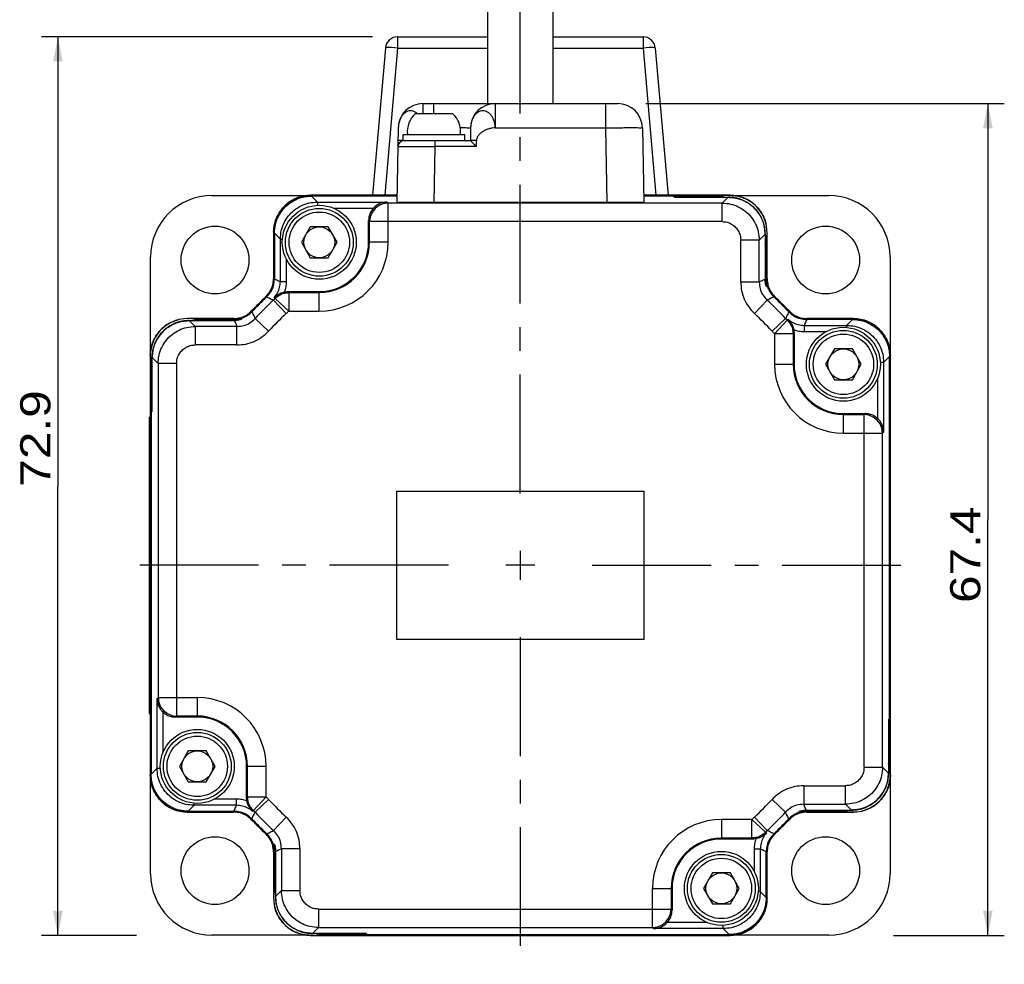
# Model space of a CAD drawing. Extents: x -84 to 546, y -98 to 348.
# Tile 4 of 17: x 19 to 91, y 159 to 228. Entities that reach past the tile are written whole.
import ezdxf
from ezdxf.enums import TextEntityAlignment as Align

# ---------------------------------------------------------------- set-up
doc = ezdxf.new("R2010")
doc.units = 0
doc.header["$LTSCALE"] = 23.1
doc.header["$MEASUREMENT"] = 0
doc.linetypes.add('CENTER', pattern=[0.6, 0.375, -0.075, 0.075, -0.075])
doc.layers.get('0').update_dxf_attribs({"linetype": 'CONTINUOUS'})
doc.layers.add('DEFAULT_1', color=7, linetype='CENTER')
doc.styles.add('TEXTSTYLE_0', font='txt', dxfattribs={"width": 0.8})
doc.dimstyles.new('DIMSTYLE_4', dxfattribs={"dimtxt": 2.2, "dimasz": 0.18, "dimexe": 0.18, "dimexo": 0.0625, "dimgap": 0.09, "dimtad": 0, "dimtih": 1, "dimtoh": 1, "dimdec": 4, "dimlfac": 1.111111, "dimzin": 0, "dimdsep": 46, "dimtxsty": 'Standard', "dimcen": 0.09, "dimadec": 0, "dimazin": 0, "dimtp": 0.1, "dimtm": 0.1, "dimtfac": 1, "dimtdec": 4, "dimtofl": 0, "dimtmove": 0, "dimatfit": 0, "dimfxl": 0, "dimtolj": 1, "dimtzin": 0, "dimarcsym": 0})

# ---------------------------------------------------------------- blocks, each defined once
blk = doc.blocks.new('*D9')
at = {"color": 7, "linetype": 'Continuous'}
for p, q in [((44.49, 226.324), (20.326, 226.324)), ((21.526, 226.324), (21.526, 193.541)), ((21.526, 160.759), (21.526, 193.541)), ((27.266, 160.759), (20.326, 160.759))]:
    blk.add_line(p, q, dxfattribs=at)
for points in [[(21.876, 224.524), (21.526, 226.324), (21.176, 224.524)], [(21.176, 162.559), (21.526, 160.759), (21.876, 162.559)]]:
    blk.add_solid(points, dxfattribs=at)
at = {"color": 7, "linetype": 'Continuous', "style": 'TEXTSTYLE_0', "width": 1.066667}
blk.add_text('72.9', height=2.2, rotation=90, dxfattribs=at).set_placement((20.976, 193.492), (20.976, 200.532), align=Align.FIT)
blk = doc.blocks.new('*D10')
at = {"color": 7, "linetype": 'Continuous'}
for p, q in [((64.434, 221.45), (90.579, 221.45)), ((89.379, 221.45), (89.379, 191.105)), ((89.379, 160.759), (89.379, 191.105)), ((82.484, 160.759), (90.579, 160.759))]:
    blk.add_line(p, q, dxfattribs=at)
for points in [[(89.729, 219.65), (89.379, 221.45), (89.029, 219.65)], [(89.029, 162.559), (89.379, 160.759), (89.729, 162.559)]]:
    blk.add_solid(points, dxfattribs=at)
at = {"color": 7, "linetype": 'Continuous', "style": 'TEXTSTYLE_0', "width": 1.066667}
blk.add_text('67.4', height=2.2, rotation=90, dxfattribs=at).set_placement((88.829, 185.01), (88.829, 192.05), align=Align.FIT)

msp = doc.modelspace()

# ---------------------------------------------------------------- linework, layer by layer
at = {"color": 7, "linetype": 'Continuous'}
for p, q in [((52.881041, 242.150477), (52.881041, 221.450477)), ((57.651041, 221.450477), (57.651041, 242.150477)), ((46.314357, 226.323977), (46.314357, 225.502417)), ((46.314357, 226.323977), (52.881041, 226.323977)), ((57.651041, 226.323977), (64.217726, 226.323977)), ((64.217726, 226.323977), (64.217726, 225.502417)), ((45.417781, 225.502417), (44.477852, 214.758977)), ((46.314357, 225.502417), (45.374427, 214.758977)), ((46.314357, 225.502417), (52.881041, 225.502417)), ((57.651041, 225.502417), (64.217726, 225.502417)), ((64.217726, 225.502417), (65.157655, 214.758977)), ((65.114301, 225.502417), (66.05423, 214.758977)), ((48.160573, 221.450477), (48.160573, 220.730477)), ((48.160573, 221.450477), (53.428402, 221.450477)), ((48.935582, 221.450477), (48.935582, 220.730477)), ((53.434896, 221.450477), (53.434896, 219.681891)), ((53.434896, 221.450477), (62.37151, 221.450477)), ((61.471647, 221.450477), (61.471647, 219.681891)), ((47.616041, 220.730477), (50.316041, 220.730477)), ((46.360847, 219.681891), (46.266041, 214.250477)), ((46.716041, 218.750477), (46.716041, 219.200477)), ((46.716041, 219.200477), (51.216041, 219.200477)), ((51.216041, 218.750477), (51.216041, 219.200477)), ((51.63517, 219.681891), (51.618912, 218.750477)), ((53.434896, 219.681891), (61.471647, 219.681891)), ((61.471647, 219.681891), (61.566452, 214.250477)), ((64.171235, 219.681891), (64.266041, 214.250477)), ((46.716041, 218.750477), (51.618979, 218.750477)), ((49.03646, 218.750477), (49.03646, 218.30833)), ((52.061126, 218.30833), (52.068844, 218.750477)), ((49.03646, 218.30833), (48.96563, 214.250477)), ((52.061126, 218.30833), (49.03646, 218.30833)), ((32.766041, 214.743267), (39.826248, 214.743267)), ((39.96563, 214.758977), (40.023838, 214.700769)), ((46.274917, 214.758977), (39.96563, 214.758977)), ((46.273901, 214.700769), (40.023838, 214.700769)), ((40.02413, 214.700477), (40.45628, 214.268327)), ((46.273896, 214.700477), (40.02413, 214.700477)), ((40.45628, 214.268327), (40.45628, 214.021981)), ((40.45628, 214.268327), (45.538118, 214.268327)), ((45.61694, 214.189505), (45.538118, 214.268327)), ((45.61694, 211.331977), (45.61694, 214.189505)), ((69.99698, 214.189505), (45.61694, 214.189505)), ((46.266041, 214.250477), (64.266041, 214.250477)), ((47.571041, 214.229108), (47.57129, 214.228767)), ((47.841041, 214.250477), (47.841041, 214.214797)), ((50.091041, 214.250477), (50.091041, 214.214797)), ((50.360793, 214.228767), (50.361041, 214.229108)), ((70.566452, 214.758977), (64.257165, 214.758977)), ((70.070432, 214.700769), (64.258181, 214.700769)), ((66.445143, 214.700477), (64.258186, 214.700477)), ((66.445143, 214.700477), (66.523827, 214.621792)), ((66.523827, 214.621792), (66.531997, 214.62186)), ((66.523827, 214.621792), (70.429268, 214.621792)), ((70.429268, 214.621792), (69.99698, 214.189505)), ((69.99698, 212.83971), (69.99698, 214.189505)), ((70.429268, 214.621792), (70.429268, 214.62186)), ((70.566452, 214.758977), (70.559482, 214.752007)), ((70.705834, 214.743267), (77.766041, 214.743267)), ((41.636123, 213.818395), (44.546668, 213.818395)), ((44.196041, 211.331977), (44.196041, 212.910815)), ((44.267145, 212.83971), (44.196041, 212.910815)), ((44.267145, 211.331977), (44.267145, 212.83971)), ((69.99698, 212.83971), (44.267145, 212.83971)), ((37.266041, 212.059388), (37.266041, 208.672969)), ((37.266041, 212.059388), (37.324249, 212.00118)), ((37.324249, 212.00118), (37.324249, 208.647905)), ((37.324541, 212.000888), (37.324541, 208.65397)), ((37.324541, 212.000888), (37.756691, 211.568738)), ((39.94056, 212.456977), (39.291041, 211.331977)), ((41.251522, 212.456977), (39.94056, 212.456977)), ((41.901041, 211.331977), (41.251522, 212.456977)), ((73.266041, 208.672969), (73.266041, 212.059388)), ((37.756691, 208.466902), (37.756691, 211.568738)), ((37.756691, 211.568738), (37.912975, 211.568738)), ((39.291041, 211.331977), (39.94056, 210.206977)), ((41.251522, 210.206977), (41.901041, 211.331977)), ((45.61694, 211.331977), (44.196041, 211.331977)), ((72.696569, 211.489916), (71.346775, 211.489916)), ((71.346775, 208.432599), (71.346775, 211.489916)), ((73.128856, 211.922203), (72.696569, 211.489916)), ((72.696569, 208.432599), (72.696569, 211.489916)), ((73.128856, 211.922203), (73.128925, 211.922203)), ((73.128856, 211.922203), (73.128856, 208.620034)), ((73.207834, 208.647905), (73.207834, 211.526983)), ((28.281751, 203.19877), (28.281751, 210.258977)), ((38.206623, 208.466902), (38.206623, 210.08841)), ((39.94056, 210.206977), (41.251522, 210.206977)), ((82.250332, 210.258977), (82.250332, 203.19877)), ((37.756691, 208.466902), (38.206623, 208.466902)), ((71.346775, 208.432599), (72.696569, 208.432599)), ((73.128856, 208.620034), (73.128925, 208.620034)), ((73.266041, 208.672969), (73.207834, 208.647905)), ((38.328453, 207.731977), (40.596041, 207.731977)), ((38.363582, 207.660872), (38.363582, 206.311078)), ((38.363582, 207.660872), (40.596041, 207.660872)), ((40.596041, 206.311078), (40.596041, 207.731977)), ((38.180877, 206.126505), (37.261553, 207.114831)), ((37.365969, 207.220295), (38.363582, 206.311078)), ((73.27053, 207.114831), (72.351206, 206.126505)), ((38.363582, 206.311078), (40.596041, 206.311078)), ((34.352049, 205.758977), (30.96563, 205.758977)), ((31.102815, 205.621792), (31.102815, 205.62186)), ((31.102815, 205.621792), (31.535102, 205.189505)), ((31.102815, 205.621792), (34.404984, 205.621792)), ((34.377113, 205.700769), (31.498035, 205.700769)), ((34.352049, 205.758977), (34.377113, 205.700769)), ((34.404984, 205.621792), (34.404984, 205.62186)), ((35.910187, 205.763465), (36.898513, 204.844141)), ((74.621896, 205.763465), (73.63357, 204.844141)), ((74.72736, 205.659049), (73.818142, 204.661436)), ((79.508245, 205.700769), (76.15497, 205.700769)), ((79.507952, 205.700477), (76.161035, 205.700477)), ((79.566452, 205.758977), (76.180033, 205.758977)), ((79.507952, 205.700477), (79.075802, 205.268327)), ((79.566452, 205.758977), (79.508245, 205.700769)), ((31.535102, 205.189505), (31.535102, 203.83971)), ((34.592419, 205.189505), (31.535102, 205.189505)), ((34.592419, 203.83971), (34.592419, 205.189505)), ((75.973966, 205.268327), (79.075802, 205.268327)), ((75.973966, 205.268327), (75.973966, 204.818395)), ((75.973966, 204.818395), (77.595474, 204.818395)), ((79.075802, 205.268327), (79.075802, 205.112043)), ((75.167937, 204.661436), (73.818142, 204.661436)), ((73.818142, 204.661436), (73.818142, 202.428977)), ((75.167937, 204.661436), (75.167937, 202.428977)), ((75.239041, 204.696565), (75.239041, 202.428977)), ((34.592419, 203.83971), (31.535102, 203.83971)), ((78.18356, 203.553977), (77.534041, 202.428977)), ((79.494522, 203.553977), (78.18356, 203.553977)), ((80.144041, 202.428977), (79.494522, 203.553977)), ((28.266041, 203.059388), (28.273011, 203.052418)), ((28.266041, 203.059388), (28.266041, 172.458565)), ((28.403226, 202.922203), (28.403158, 202.922203)), ((28.403226, 202.922203), (28.835513, 202.489916)), ((28.403226, 199.016763), (28.403226, 202.922203)), ((82.207541, 203.000888), (81.775391, 202.568738)), ((82.207541, 176.579875), (82.207541, 203.000888)), ((82.266041, 203.059388), (82.207834, 203.00118)), ((82.207834, 172.954586), (82.207834, 203.00118)), ((82.266041, 172.458565), (82.266041, 203.059388)), ((28.324249, 202.563368), (28.324249, 172.516773)), ((28.835513, 202.489916), (28.835513, 178.109875)), ((30.185307, 202.489916), (28.835513, 202.489916)), ((30.185307, 202.489916), (30.185307, 176.760081)), ((73.818142, 202.428977), (75.239041, 202.428977)), ((77.534041, 202.428977), (78.18356, 201.303977)), ((79.494522, 201.303977), (80.144041, 202.428977)), ((81.775391, 202.568738), (81.529045, 202.568738)), ((81.775391, 202.568738), (81.775391, 197.4869)), ((78.18356, 201.303977), (79.494522, 201.303977)), ((81.32546, 201.388895), (81.32546, 198.47835)), ((28.324541, 198.938078), (28.403226, 199.016763)), ((28.403226, 199.016763), (28.403158, 199.024933)), ((28.176041, 198.558977), (28.176041, 176.958977)), ((28.176041, 198.558977), (28.266041, 198.558977)), ((28.324541, 198.938078), (28.324541, 172.517065)), ((78.839041, 198.828977), (80.417879, 198.828977)), ((78.839041, 197.408078), (78.839041, 198.828977)), ((78.839041, 198.757872), (80.346775, 198.757872)), ((80.346775, 198.757872), (80.417879, 198.828977)), ((80.346775, 173.028037), (80.346775, 198.757872)), ((78.839041, 197.408078), (81.696569, 197.408078)), ((81.696569, 197.408078), (81.775391, 197.4869)), ((81.696569, 173.028037), (81.696569, 197.408078)), ((46.266041, 193.158977), (64.266041, 193.158977)), ((46.266041, 182.358977), (46.266041, 193.158977)), ((64.266041, 193.158977), (64.266041, 182.358977)), ((55.266041, 188.808977), (55.266041, 186.708977)), ((56.316041, 187.758977), (54.216041, 187.758977)), ((64.266041, 182.358977), (46.266041, 182.358977)), ((28.835513, 178.109875), (28.756691, 178.031053)), ((28.756691, 172.949215), (28.756691, 178.031053)), ((28.835513, 178.109875), (31.693041, 178.109875)), ((31.693041, 178.109875), (31.693041, 176.688977)), ((28.176041, 176.958977), (28.266041, 176.958977)), ((29.206623, 174.129059), (29.206623, 177.039603)), ((30.185307, 176.760081), (30.114203, 176.688977)), ((31.693041, 176.760081), (30.185307, 176.760081)), ((31.693041, 176.688977), (30.114203, 176.688977)), ((82.207541, 176.579875), (82.128856, 176.50119)), ((82.128856, 176.50119), (82.128925, 176.493021)), ((82.128856, 176.50119), (82.128856, 172.59575)), ((31.03756, 174.213977), (30.388041, 173.088977)), ((32.348522, 174.213977), (31.03756, 174.213977)), ((32.998041, 173.088977), (32.348522, 174.213977)), ((28.266041, 172.458565), (28.324249, 172.516773)), ((28.324541, 172.517065), (28.756691, 172.949215)), ((28.756691, 172.949215), (29.003037, 172.949215)), ((30.388041, 173.088977), (31.03756, 171.963977)), ((32.348522, 171.963977), (32.998041, 173.088977)), ((36.71394, 173.088977), (35.293041, 173.088977)), ((35.293041, 170.821388), (35.293041, 173.088977)), ((35.364146, 170.856518), (35.364146, 173.088977)), ((36.71394, 170.856518), (36.71394, 173.088977)), ((80.346775, 173.028037), (81.696569, 173.028037)), ((82.128856, 172.59575), (81.696569, 173.028037)), ((82.128856, 172.59575), (82.128925, 172.59575)), ((82.266041, 172.458565), (82.259071, 172.465535)), ((28.281751, 165.258977), (28.281751, 172.319184)), ((31.03756, 171.963977), (32.348522, 171.963977)), ((82.250332, 172.319184), (82.250332, 165.258977)), ((75.939664, 171.678243), (78.99698, 171.678243)), ((75.939664, 171.678243), (75.939664, 170.328449)), ((78.99698, 170.328449), (78.99698, 171.678243)), ((31.45628, 170.249627), (31.45628, 170.40591)), ((34.558116, 170.699558), (32.936608, 170.699558)), ((34.558116, 170.249627), (34.558116, 170.699558)), ((35.364146, 170.856518), (36.71394, 170.856518)), ((35.804722, 169.858905), (36.71394, 170.856518)), ((36.898513, 170.673812), (35.910187, 169.754488)), ((74.621896, 169.754488), (73.63357, 170.673812)), ((75.939664, 170.328449), (78.99698, 170.328449)), ((79.429268, 169.896162), (78.99698, 170.328449)), ((30.96563, 169.758977), (31.023838, 169.817184)), ((30.96563, 169.758977), (34.352049, 169.758977)), ((31.023838, 169.817184), (34.377113, 169.817184)), ((31.02413, 169.817477), (31.45628, 170.249627)), ((31.02413, 169.817477), (34.371048, 169.817477)), ((34.558116, 170.249627), (31.45628, 170.249627)), ((76.127099, 169.896162), (76.127099, 169.896093)), ((76.127099, 169.896093), (79.429268, 169.896093)), ((76.15497, 169.817184), (79.034047, 169.817184)), ((76.180033, 169.758977), (76.15497, 169.817184)), ((76.180033, 169.758977), (79.566452, 169.758977)), ((79.429268, 169.896162), (79.429268, 169.896093)), ((37.261553, 168.403122), (38.180877, 169.391448)), ((72.1685, 169.206875), (69.936041, 169.206875)), ((69.936041, 169.206875), (69.936041, 167.785977)), ((73.166113, 168.297658), (72.1685, 169.206875)), ((72.1685, 167.857081), (72.1685, 169.206875)), ((72.351206, 169.391448), (73.27053, 168.403122)), ((72.1685, 167.857081), (69.936041, 167.857081)), ((72.20363, 167.785977), (69.936041, 167.785977)), ((37.266041, 166.844985), (37.324249, 166.870048)), ((37.266041, 166.844985), (37.266041, 163.458565)), ((37.324249, 166.870048), (37.324249, 163.990971)), ((37.403226, 166.897919), (37.403158, 166.897919)), ((37.403158, 166.897919), (37.403158, 163.59575)), ((39.185307, 167.085354), (37.835513, 167.085354)), ((37.835513, 167.085354), (37.835513, 164.028037)), ((39.185307, 167.085354), (39.185307, 164.028037)), ((72.775391, 167.051051), (72.32546, 167.051051)), ((72.32546, 167.051051), (72.32546, 165.429544)), ((72.775391, 167.051051), (72.775391, 163.949215)), ((73.207541, 163.517065), (73.207541, 166.863983)), ((73.207834, 163.516773), (73.207834, 166.870048)), ((73.266041, 163.458565), (73.266041, 166.844985)), ((69.28056, 165.310977), (68.631041, 164.185977)), ((70.591522, 165.310977), (69.28056, 165.310977)), ((71.241041, 164.185977), (70.591522, 165.310977)), ((37.403226, 163.59575), (37.835513, 164.028037)), ((37.835513, 164.028037), (39.185307, 164.028037)), ((64.915143, 164.185977), (66.336041, 164.185977)), ((64.915143, 161.328449), (64.915143, 164.185977)), ((66.264937, 164.185977), (66.264937, 162.678243)), ((66.336041, 164.185977), (66.336041, 162.607139)), ((68.631041, 164.185977), (69.28056, 163.060977)), ((70.591522, 163.060977), (71.241041, 164.185977)), ((72.775391, 163.949215), (72.619108, 163.949215)), ((73.207541, 163.517065), (72.775391, 163.949215)), ((37.403226, 163.59575), (37.403158, 163.59575)), ((73.266041, 163.458565), (73.207834, 163.516773)), ((40.535102, 162.678243), (66.264937, 162.678243)), ((40.535102, 162.678243), (40.535102, 161.328449)), ((66.264937, 162.678243), (66.336041, 162.607139)), ((69.28056, 163.060977), (70.591522, 163.060977)), ((68.895959, 161.699558), (65.985415, 161.699558)), ((40.102815, 160.896162), (40.535102, 161.328449)), ((40.535102, 161.328449), (64.915143, 161.328449)), ((64.915143, 161.328449), (64.993964, 161.249627)), ((70.075802, 161.249627), (64.993964, 161.249627)), ((70.075802, 161.249627), (70.075802, 161.495973)), ((70.507952, 160.817477), (70.075802, 161.249627)), ((39.826248, 160.774686), (32.766041, 160.774686)), ((39.96563, 160.758977), (39.9726, 160.765947)), ((39.96563, 160.758977), (70.566452, 160.758977)), ((44.008255, 160.896162), (40.102815, 160.896162)), ((40.102815, 160.896162), (40.102815, 160.896093)), ((40.46165, 160.817184), (70.508245, 160.817184)), ((44.008255, 160.896162), (44.000085, 160.896093)), ((44.08694, 160.817477), (44.008255, 160.896162)), ((44.08694, 160.817477), (70.507952, 160.817477)), ((70.566452, 160.758977), (70.508245, 160.817184)), ((77.766041, 160.774686), (70.705834, 160.774686))]:
    msp.add_line(p, q, dxfattribs=at)
for points in [[(46.314357, 225.502417), (46.083396, 225.519823), (45.868024, 225.530759), (45.682776, 225.534489), (45.540157, 225.530759), (45.449793, 225.519823), (45.417781, 225.502417)], [(65.114301, 225.502417), (65.08229, 225.519823), (64.991925, 225.530759), (64.849306, 225.534489), (64.664059, 225.530759), (64.448687, 225.519823), (64.217726, 225.502417)], [(45.61694, 214.189505), (45.267923, 214.143495), (44.942324, 214.008624), (44.662636, 213.794014), (44.448027, 213.514326), (44.313155, 213.188727), (44.267145, 212.83971)], [(81.696569, 197.408078), (81.65056, 197.757095), (81.515688, 198.082694), (81.301078, 198.362381), (81.021391, 198.576991), (80.695792, 198.711863), (80.346775, 198.757872)], [(28.835513, 178.109875), (28.881523, 177.760859), (29.016394, 177.43526), (29.231004, 177.155572), (29.510692, 176.940962), (29.836291, 176.80609), (30.185307, 176.760081)], [(64.915143, 161.328449), (65.264159, 161.374458), (65.589758, 161.50933), (65.869446, 161.72394), (66.084056, 162.003627), (66.218927, 162.329226), (66.264937, 162.678243)]]:
    msp.add_lwpolyline(points, dxfattribs=at)
for centre, radius in [((40.596041, 211.331977), 2.7), ((40.596041, 211.331977), 2.475), ((40.596041, 211.331977), 2.205), ((32.992178, 210.03284), 2.475), ((40.596041, 211.331977), 1.125), ((77.539905, 210.03284), 2.475), ((78.839041, 202.428977), 2.7), ((78.839041, 202.428977), 2.475), ((78.839041, 202.428977), 2.205), ((78.839041, 202.428977), 1.125), ((31.693041, 173.088977), 2.7), ((31.693041, 173.088977), 2.475), ((31.693041, 173.088977), 2.205), ((31.693041, 173.088977), 1.125), ((32.992178, 165.485113), 2.475), ((77.539905, 165.485113), 2.475), ((69.936041, 164.185977), 2.7), ((69.936041, 164.185977), 2.475), ((69.936041, 164.185977), 2.205), ((69.936041, 164.185977), 1.125)]:
    msp.add_circle(centre, radius, dxfattribs=at)
for centre, radius, start, end in [((46.314357, 225.423977), 0.9, 90, 175), ((64.217726, 225.423977), 0.9, 5, 90), ((48.160573, 219.650477), 1.8, 90, 179), ((53.434896, 219.650477), 1.8, 90, 179), ((62.37151, 219.650477), 1.8, 1, 90), ((48.820713, 219.393029), 1.8, 132.01012212, 186.14087439), ((49.11137, 219.393029), 1.8, 353.85912561, 47.98987788), ((46.786806, 218.300477), 0.45, 90.00035593, 179.00000621), ((32.766041, 210.258977), 4.48429, 90, 180), ((39.966041, 212.058977), 2.7, 90, 180), ((70.566041, 212.052476), 2.7, 341.95269319, 107.65236236), ((70.566041, 212.058977), 2.7, 13.70104359, 90), ((77.766041, 210.258977), 4.48429, 0, 90), ((40.596041, 211.331977), 3.6, 270, 360), ((40.596041, 211.331977), 5.020899, 270, 360), ((40.596041, 211.331977), 3.671104, 270, 360), ((35.466041, 208.673087), 1.8, 313.43253656, 360), ((75.066041, 208.673087), 1.8, 180, 226.56746344), ((55.266041, 187.758977), 27, 133.43230185, 136.56769815), ((55.266041, 187.758977), 26.946, 133.37366105, 136.62633895), ((55.266041, 187.758977), 26.435028, 132.9284498, 137.0715502), ((55.266041, 187.758977), 26.435028, 42.9284498, 47.0715502), ((55.266041, 187.758977), 26.946, 43.37366105, 46.62633895), ((55.266041, 187.758977), 27, 43.43230185, 46.56769815), ((34.351931, 207.558977), 1.8, 270, 316.56746344), ((76.180151, 207.558977), 1.8, 223.43253656, 270), ((30.966041, 203.058977), 2.7, 103.70104359, 180), ((30.972542, 203.058977), 2.7, 71.95269319, 197.65236236), ((55.266041, 187.758977), 25.085234, 132.92844979, 137.0715502), ((55.266041, 187.758977), 25.085234, 42.92844979, 47.0715502), ((79.566041, 203.058977), 2.7, 0, 90), ((78.839041, 202.428977), 5.020899, 180, 270), ((78.839041, 202.428977), 3.671104, 180, 270), ((78.839041, 202.428977), 3.6, 180, 270), ((31.693041, 173.088977), 5.020899, 0, 90), ((31.693041, 173.088977), 3.671104, 0, 90), ((31.693041, 173.088977), 3.6, 0, 90), ((79.55954, 172.458977), 2.7, 251.95269319, 17.65236236), ((30.966041, 172.458977), 2.7, 180, 270), ((79.566041, 172.458977), 2.7, 283.70104359, 360), ((55.266041, 187.758977), 25.085234, 222.92844979, 227.0715502), ((55.266041, 187.758977), 25.085234, 312.92844979, 317.0715502), ((34.351931, 167.958977), 1.8, 43.43253656, 90), ((55.266041, 187.758977), 26.435028, 222.9284498, 227.0715502), ((55.266041, 187.758977), 26.435028, 312.9284498, 317.0715502), ((76.180151, 167.958977), 1.8, 90, 136.56746344), ((55.266041, 187.758977), 27, 223.43230185, 226.56769815), ((55.266041, 187.758977), 26.946, 223.37366105, 226.62633895), ((69.936041, 164.185977), 5.020899, 90, 180), ((55.266041, 187.758977), 26.946, 313.37366105, 316.62633895), ((55.266041, 187.758977), 27, 313.43230185, 316.56769815), ((35.466041, 166.844867), 1.8, 0, 46.56746344), ((75.066041, 166.844867), 1.8, 133.43253656, 180), ((69.936041, 164.185977), 3.671104, 90, 180), ((69.936041, 164.185977), 3.6, 90, 180), ((32.766041, 165.258977), 4.48429, 180, 270), ((77.766041, 165.258977), 4.48429, 270, 360), ((39.966041, 163.465478), 2.7, 161.95269319, 287.65236236), ((70.566041, 163.458977), 2.7, 270, 360), ((39.966041, 163.458977), 2.7, 193.70104359, 270)]:
    msp.add_arc(centre, radius, start, end, dxfattribs=at)
for points in [[(53.428105, 221.450462), (53.428222, 221.450462)], [(47.731299, 220.735654), (47.645558, 220.801283), (47.457936, 220.892562), (47.260708, 220.92346), (47.063524, 220.892569), (46.87589, 220.801278), (46.706959, 220.654077), (46.564955, 220.458189), (46.456722, 220.22292), (46.387579, 219.959985), (46.360847, 219.681891)], [(53.434896, 219.681891), (53.408473, 219.959985), (53.338972, 220.22292), (53.230928, 220.458189), (53.088786, 220.654077), (52.919876, 220.801278), (52.732265, 220.892569), (52.535032, 220.92346), (52.337843, 220.892562), (52.150215, 220.801283), (51.981283, 220.654081), (51.839279, 220.458194), (51.747367, 220.266664)], [(51.668685, 219.995996), (51.661897, 219.959925), (51.63517, 219.681891)], [(51.69762, 220.117385), (51.668685, 219.995996)], [(51.747367, 220.266664), (51.731052, 220.222956), (51.69762, 220.117385)], [(47.013297, 219.217881), (47.003501, 219.207841), (46.998404, 219.202505)], [(47.028259, 219.232706), (47.013297, 219.217881)], [(50.881684, 219.694779), (50.975891, 219.694784), (51.20757, 219.693877), (51.39359, 219.692066), (51.528359, 219.689397), (51.608872, 219.685962), (51.63517, 219.681891)], [(53.434896, 219.681891), (53.216706, 219.662476), (52.987868, 219.611016), (52.760484, 219.529674), (52.546651, 219.420614), (52.358472, 219.286001), (52.277782, 219.209787), (52.208044, 219.127997), (52.150768, 219.040901), (52.107468, 218.948768), (52.079656, 218.85187), (52.068844, 218.750477)], [(61.471647, 219.681891), (61.940433, 219.686867), (62.39486, 219.690737), (62.821314, 219.693384), (63.206735, 219.694728), (63.539473, 219.694728), (63.809378, 219.693384), (64.00829, 219.690737), (64.130129, 219.686866), (64.171235, 219.681891)], [(46.716061, 218.751708), (46.687985, 218.752164), (46.640239, 218.752835), (46.594384, 218.752965), (46.550998, 218.753482), (46.510601, 218.753485), (46.473703, 218.753723), (46.440743, 218.753468), (46.41214, 218.753424), (46.388234, 218.752939), (46.369331, 218.752711), (46.35565, 218.751943), (46.347382, 218.751953), (46.344589, 218.750477)], [(52.068844, 218.750477), (52.019036, 218.751953), (51.969818, 218.751943), (51.921832, 218.752711), (51.875647, 218.752939), (51.831845, 218.753424), (51.790952, 218.753468), (51.753483, 218.753723), (51.719885, 218.753485), (51.690586, 218.753482), (51.665932, 218.752965), (51.646241, 218.752835), (51.631741, 218.752164), (51.622616, 218.751386), (51.618982, 218.750644)], [(52.061126, 218.30833), (51.989464, 218.381139), (51.917145, 218.454396), (51.846505, 218.525709), (51.779912, 218.592659), (51.719921, 218.652632), (51.669756, 218.702332), (51.633932, 218.737155), (51.618982, 218.750644)], [(46.336871, 218.30833), (46.377774, 218.309572), (46.499403, 218.31054), (46.698321, 218.311203), (46.968379, 218.311539), (47.301341, 218.311539), (47.687127, 218.311203), (48.113984, 218.31054), (48.568412, 218.309572), (49.03646, 218.30833)], [(37.324249, 212.00118), (37.39191, 212.601777), (37.591512, 213.172343), (37.91321, 213.684374), (38.340644, 214.111808), (38.852675, 214.433506), (39.423241, 214.633108), (40.023838, 214.700769)], [(37.324541, 212.000888), (37.392284, 212.601931), (37.591623, 213.171758), (37.913853, 213.684597), (38.340421, 214.111165), (38.85326, 214.433395), (39.423086, 214.632734), (40.02413, 214.700477)], [(37.756691, 211.568738), (37.824363, 212.169325), (38.023977, 212.739891), (38.345679, 213.251915), (38.773103, 213.67934), (39.285127, 214.001041), (39.855694, 214.200655), (40.45628, 214.268327)], [(38.148714, 214.056119), (38.281921, 214.169665), (38.480557, 214.313834)], [(38.480557, 214.313834), (38.693909, 214.440714)], [(38.693909, 214.440714), (38.79476, 214.491895), (39.108612, 214.619361)], [(39.108612, 214.619361), (39.310483, 214.678298)], [(39.310483, 214.678298), (39.364586, 214.691234), (39.96563, 214.758977)], [(45.538118, 214.268327), (45.226781, 214.228085), (44.956986, 214.128631), (44.729292, 213.986662), (44.546668, 213.818395)], [(47.69042, 214.23904), (47.638278, 214.236659), (47.600989, 214.234224), (47.578514, 214.231708), (47.57283, 214.230413), (47.571041, 214.229108)], [(47.571206, 214.228709), (47.573292, 214.227809), (47.579405, 214.226526), (47.602572, 214.22403), (47.640368, 214.221609), (47.72435, 214.218103), (47.838911, 214.214843), (47.981111, 214.211944), (48.147377, 214.209475), (48.333795, 214.207487), (48.535713, 214.206028), (48.966042, 214.204841), (49.39637, 214.206028), (49.598288, 214.207487), (49.784705, 214.209475), (49.950971, 214.211944), (50.093171, 214.214843), (50.207732, 214.218103), (50.291714, 214.221609), (50.32951, 214.22403), (50.352677, 214.226526), (50.358791, 214.227809), (50.360876, 214.228709)], [(47.841041, 214.243588), (47.836056, 214.243468), (47.721738, 214.240186), (47.69042, 214.23904)], [(50.241663, 214.23904), (50.210345, 214.240186), (50.096026, 214.243468), (50.091041, 214.243588)], [(50.361041, 214.229108), (50.359252, 214.230413), (50.353569, 214.231708), (50.331093, 214.234224), (50.293804, 214.236659), (50.241663, 214.23904)], [(66.445143, 214.700477), (66.617411, 214.666207)], [(66.617411, 214.666207), (66.68841, 214.629067)], [(69.99698, 214.189505), (70.597965, 214.121676), (71.168513, 213.921901), (71.680136, 213.600335), (72.107392, 213.17308), (72.42896, 212.661458), (72.628737, 212.090912), (72.696569, 211.489916)], [(73.128926, 211.922203), (73.081266, 212.427201), (72.886153, 213.041159), (72.549454, 213.593507), (72.090366, 214.050394), (71.536539, 214.384377), (70.92194, 214.576516), (70.429268, 214.621862)], [(70.429268, 214.621792), (70.974285, 214.566177)], [(70.566452, 214.758977), (70.725782, 214.754249)], [(70.725782, 214.754249), (71.167496, 214.691234), (71.221599, 214.678298)], [(70.974285, 214.566177), (71.029824, 214.554127), (71.340174, 214.463451)], [(71.221599, 214.678298), (71.423471, 214.619361)], [(71.340174, 214.463451), (71.56785, 214.369924)], [(71.423471, 214.619361), (71.737323, 214.491895), (71.838173, 214.440714)], [(71.56785, 214.369924), (71.600411, 214.354511), (71.95159, 214.151583)], [(71.838173, 214.440714), (72.051526, 214.313834)], [(71.95159, 214.151583), (72.101452, 214.041523)], [(72.051526, 214.313834), (72.250161, 214.169665), (72.383369, 214.056119)], [(37.584304, 213.331109), (37.711183, 213.544461)], [(37.711183, 213.544461), (37.855353, 213.743097), (37.968899, 213.876304)], [(37.968899, 213.876304), (38.148714, 214.056119)], [(44.546668, 213.818395), (44.355827, 213.547912), (44.236711, 213.239696), (44.196041, 212.910815)], [(72.101452, 214.041523), (72.112441, 214.032808), (72.539872, 213.605376), (72.54442, 213.599656)], [(72.383369, 214.056119), (72.563183, 213.876304)], [(72.54442, 213.599656), (72.628902, 213.48721)], [(72.563183, 213.876304), (72.676729, 213.743097), (72.820899, 213.544461)], [(72.628902, 213.48721), (72.861575, 213.093346), (72.874168, 213.066829)], [(72.820899, 213.544461), (72.947778, 213.331109)], [(37.266041, 212.059388), (37.333784, 212.660431), (37.34672, 212.714534)], [(37.34672, 212.714534), (37.405657, 212.916406)], [(37.405657, 212.916406), (37.533123, 213.230258), (37.584304, 213.331109)], [(69.99698, 212.83971), (70.346103, 212.79379), (70.671816, 212.658936), (70.951454, 212.44439), (71.166, 212.164752), (71.300854, 211.839039), (71.346775, 211.489916)], [(72.874168, 213.066829), (72.964515, 212.849678)], [(72.947778, 213.331109), (72.99896, 213.230258), (73.126426, 212.916406)], [(72.964515, 212.849678), (73.061191, 212.522759), (73.071913, 212.473633)], [(73.126426, 212.916406), (73.185362, 212.714534)], [(73.071913, 212.473633), (73.128856, 211.922203)], [(36.71798, 207.379778), (37.008231, 207.74479), (37.200409, 208.19137), (37.266008, 208.662135)], [(36.760783, 207.345767), (37.066097, 207.724739), (37.258745, 208.17178), (37.324541, 208.65397)], [(37.266008, 208.662135), (37.266041, 208.672969)], [(37.266041, 208.672969), (37.295145, 208.660437), (37.323743, 208.648123)], [(37.30989, 207.280045), (37.553256, 207.635683), (37.705107, 208.039046), (37.756691, 208.466902)], [(37.323743, 208.648123), (37.324249, 208.647905)], [(37.324541, 208.65397), (37.468956, 208.591643), (37.613005, 208.529287), (37.756691, 208.466902)], [(38.074733, 207.707917), (38.1736, 208.083048), (38.206623, 208.466902)], [(71.346775, 208.432599), (71.412469, 207.792667), (71.608777, 207.174926), (71.927388, 206.610455), (72.351206, 206.126505)], [(73.128856, 208.620034), (72.984395, 208.557585), (72.8403, 208.495107), (72.696569, 208.432599)], [(72.696569, 208.432599), (72.763603, 207.945861), (72.95979, 207.495429), (73.27053, 207.114831)], [(73.196216, 208.132212), (73.158896, 208.292527), (73.136379, 208.455594), (73.128856, 208.620034)], [(73.140636, 208.424735), (73.149344, 208.453799)], [(73.149344, 208.453799), (73.166599, 208.51127), (73.181772, 208.561591), (73.194507, 208.60381), (73.203828, 208.634642)], [(73.203828, 208.634642), (73.207834, 208.647905)], [(73.207915, 208.6311), (73.207834, 208.647905)], [(73.238176, 208.319331), (73.207915, 208.6311)], [(73.266041, 208.672969), (73.331673, 208.19137)], [(37.30989, 207.280045), (37.484727, 207.442261), (37.674082, 207.565525), (37.874287, 207.653941), (38.074732, 207.707914)], [(37.365969, 207.220295), (37.652917, 207.458586), (37.994178, 207.609298), (38.363582, 207.660872)], [(38.074733, 207.707917), (38.199926, 207.725844), (38.328453, 207.731977)], [(38.363582, 207.660872), (38.35203, 207.684525), (38.34032, 207.708225), (38.328453, 207.731977)], [(73.238153, 208.199595), (73.167753, 208.274782)], [(73.302855, 208.076042), (73.275844, 208.090016), (73.249068, 208.104035), (73.222525, 208.1181), (73.196216, 208.132212)], [(73.302855, 208.076042), (73.238153, 208.199595)], [(73.27366, 208.165779), (73.238176, 208.319331)], [(73.30108, 208.076214), (73.27366, 208.165779)], [(73.302855, 208.076042), (73.418448, 207.808587), (73.575546, 207.56347), (73.771299, 207.345767)], [(73.331673, 208.19137), (73.359245, 208.101244)], [(73.359245, 208.101244), (73.523852, 207.74479), (73.814102, 207.379778)], [(36.703621, 207.366031), (36.71798, 207.379778)], [(36.703621, 207.366031), (36.722655, 207.357316), (36.741678, 207.348602), (36.756645, 207.341744)], [(36.760783, 207.345767), (36.928538, 207.268707), (37.09546, 207.191729), (37.261553, 207.114831)], [(37.261553, 207.114831), (37.297321, 207.149025), (37.332136, 207.184189), (37.365969, 207.220295)], [(37.365969, 207.220295), (37.352056, 207.235205), (37.338072, 207.250133), (37.324016, 207.26508), (37.30989, 207.280045)], [(73.771299, 207.345767), (73.603544, 207.268707), (73.436622, 207.191729), (73.27053, 207.114831)], [(73.828461, 207.366031), (73.809427, 207.357316), (73.790404, 207.348602), (73.775438, 207.341744)], [(73.814102, 207.379778), (73.828461, 207.366031)], [(34.923774, 205.852181), (35.280228, 206.016787), (35.64524, 206.307038)], [(34.948975, 205.795791), (35.216431, 205.911383), (35.461547, 206.068481), (35.679251, 206.264235)], [(35.64524, 206.307038), (35.658987, 206.321396)], [(35.658987, 206.321396), (35.667702, 206.302362), (35.676416, 206.28334), (35.683274, 206.268373)], [(35.679251, 206.264235), (35.756311, 206.09648), (35.833289, 205.929557), (35.910187, 205.763465)], [(38.180877, 206.126505), (38.243458, 206.186343), (38.304385, 206.247892), (38.363582, 206.311078)], [(74.852831, 206.264235), (74.775772, 206.09648), (74.698793, 205.929557), (74.621896, 205.763465)], [(74.873095, 206.321396), (74.86438, 206.302362), (74.855667, 206.28334), (74.848809, 206.268373)], [(74.852831, 206.264235), (75.231804, 205.958921), (75.678845, 205.766273), (76.161035, 205.700477)], [(74.873095, 206.321396), (74.886842, 206.307038)], [(74.886842, 206.307038), (75.251854, 206.016787), (75.698435, 205.824609), (76.169199, 205.75901)], [(31.102815, 205.621862), (30.597817, 205.574201), (29.983859, 205.379089), (29.431511, 205.04239), (28.974624, 204.583301), (28.640641, 204.029474), (28.448502, 203.414876), (28.403155, 202.922203)], [(29.693909, 205.440714), (29.79476, 205.491895), (30.108612, 205.619361)], [(30.108612, 205.619361), (30.310483, 205.678298)], [(30.17534, 205.457451), (30.502259, 205.554127), (30.551385, 205.564848)], [(30.551385, 205.564848), (31.102815, 205.621792)], [(34.352049, 205.758977), (34.833648, 205.824609)], [(34.393918, 205.700851), (34.377113, 205.700769)], [(34.390375, 205.696764), (34.377113, 205.700769)], [(34.571219, 205.642279), (34.513748, 205.659534), (34.463426, 205.674708), (34.421207, 205.687442), (34.390375, 205.696764)], [(34.705687, 205.731112), (34.393918, 205.700851)], [(34.892806, 205.689152), (34.732491, 205.651832), (34.569423, 205.629315), (34.404984, 205.621792)], [(34.404984, 205.621792), (34.467433, 205.477331), (34.529911, 205.333235), (34.592419, 205.189505)], [(34.600283, 205.633571), (34.571219, 205.642279)], [(34.592419, 205.189505), (35.079157, 205.256538), (35.529589, 205.452725), (35.910187, 205.763465)], [(34.859239, 205.766596), (34.705687, 205.731112)], [(34.825422, 205.731088), (34.750236, 205.660689)], [(34.948975, 205.795791), (34.825422, 205.731088)], [(34.833648, 205.824609), (34.923774, 205.852181)], [(34.948804, 205.794015), (34.859239, 205.766596)], [(34.948975, 205.795791), (34.935002, 205.76878), (34.920983, 205.742003), (34.906918, 205.715461), (34.892806, 205.689152)], [(74.621896, 205.763465), (74.656089, 205.727697), (74.691253, 205.692882), (74.72736, 205.659049)], [(74.72736, 205.659049), (74.742269, 205.672961), (74.757197, 205.686946), (74.772144, 205.701002), (74.787109, 205.715128)], [(74.72736, 205.659049), (74.965651, 205.372101), (75.116362, 205.03084), (75.167937, 204.661436)], [(74.787109, 205.715128), (75.142748, 205.471762), (75.54611, 205.319911), (75.973966, 205.268327)], [(74.787109, 205.715128), (74.949326, 205.540291), (75.072589, 205.350936), (75.161005, 205.150731), (75.214979, 204.950286)], [(76.161035, 205.700477), (76.098708, 205.556062), (76.036352, 205.412012), (75.973966, 205.268327)], [(76.155187, 205.701275), (76.15497, 205.700769)], [(76.180033, 205.758977), (76.167501, 205.729873), (76.155187, 205.701275)], [(76.169199, 205.75901), (76.180033, 205.758977)], [(79.507952, 205.700477), (80.108996, 205.632734), (80.678823, 205.433395), (81.191661, 205.111165), (81.618229, 204.684597), (81.94046, 204.171758), (82.139798, 203.601931), (82.207541, 203.000888)], [(79.508245, 205.700769), (80.108841, 205.633108), (80.679408, 205.433506), (81.191439, 205.111808), (81.618873, 204.684374), (81.94057, 204.172343), (82.140173, 203.601776), (82.207834, 203.00118)], [(79.566452, 205.758977), (80.167496, 205.691234), (80.221599, 205.678298)], [(80.221599, 205.678298), (80.423471, 205.619361)], [(80.423471, 205.619361), (80.737323, 205.491895), (80.838173, 205.440714)], [(28.711183, 204.544461), (28.855353, 204.743097), (28.968899, 204.876304)], [(28.835513, 202.489916), (28.903342, 203.0909), (29.103117, 203.661448), (29.424683, 204.173072), (29.851937, 204.600328), (30.36356, 204.921896), (30.934106, 205.121673), (31.535102, 205.189505)], [(28.968899, 204.876304), (29.148714, 205.056119)], [(28.983495, 204.594388), (28.99221, 204.605376), (29.419642, 205.032808), (29.425361, 205.037356)], [(29.148714, 205.056119), (29.281921, 205.169665), (29.480557, 205.313834)], [(29.425361, 205.037356), (29.537808, 205.121837)], [(29.480557, 205.313834), (29.693909, 205.440714)], [(29.537808, 205.121837), (29.931672, 205.354511), (29.958189, 205.367103)], [(29.958189, 205.367103), (30.17534, 205.457451)], [(34.592419, 203.83971), (35.232351, 203.905405), (35.850092, 204.101713), (36.414563, 204.420323), (36.898513, 204.844141)], [(73.63357, 204.844141), (73.693407, 204.78156), (73.754957, 204.720633), (73.818142, 204.661436)], [(75.214982, 204.950285), (75.232908, 204.825092), (75.239041, 204.696565)], [(75.214982, 204.950285), (75.590112, 204.851418), (75.973966, 204.818395)], [(79.075802, 205.268327), (79.676389, 205.200655), (80.246956, 205.001041), (80.758979, 204.679339), (81.186404, 204.251914), (81.508106, 203.739891), (81.70772, 203.169324), (81.775391, 202.568738)], [(80.838173, 205.440714), (81.051526, 205.313834)], [(81.051526, 205.313834), (81.250161, 205.169665), (81.383369, 205.056119)], [(81.383369, 205.056119), (81.563183, 204.876304)], [(81.563183, 204.876304), (81.676729, 204.743097), (81.820899, 204.544461)], [(28.405657, 203.916406), (28.533123, 204.230258), (28.584304, 204.331109)], [(28.561567, 203.833109), (28.655094, 204.060785)], [(28.584304, 204.331109), (28.711183, 204.544461)], [(28.655094, 204.060785), (28.670507, 204.093347), (28.873434, 204.444526)], [(28.873434, 204.444526), (28.983495, 204.594388)], [(75.167937, 204.661436), (75.19159, 204.672988), (75.21529, 204.684698), (75.239041, 204.696565)], [(81.820899, 204.544461), (81.947778, 204.331109)], [(81.947778, 204.331109), (81.99896, 204.230258), (82.126426, 203.916406)], [(28.270768, 203.218718), (28.333784, 203.660431), (28.34672, 203.714534)], [(28.34672, 203.714534), (28.405657, 203.916406)], [(28.403226, 202.922203), (28.458841, 203.46722)], [(28.458841, 203.46722), (28.470891, 203.52276), (28.561567, 203.833109)], [(30.185307, 202.489916), (30.231228, 202.839039), (30.366082, 203.164752), (30.580628, 203.444389), (30.860266, 203.658936), (31.185979, 203.79379), (31.535102, 203.83971)], [(82.126426, 203.916406), (82.185362, 203.714534)], [(82.185362, 203.714534), (82.198298, 203.660431), (82.266041, 203.059388)], [(28.266041, 203.059388), (28.270768, 203.218718)], [(28.324541, 198.938078), (28.358811, 199.110347)], [(28.358811, 199.110347), (28.395951, 199.181346)], [(81.32546, 198.47835), (81.054977, 198.669191), (80.746761, 198.788307), (80.417879, 198.828977)], [(81.775391, 197.4869), (81.73515, 197.798237), (81.635696, 198.068032), (81.493726, 198.295726), (81.32546, 198.47835)], [(28.756691, 178.031053), (28.796933, 177.719716), (28.896387, 177.449922), (29.038356, 177.222228), (29.206623, 177.039603)], [(29.206623, 177.039603), (29.477105, 176.848762), (29.785322, 176.729646), (30.114203, 176.688977)], [(82.173272, 176.407607), (82.136132, 176.336608)], [(82.207541, 176.579875), (82.173272, 176.407607)], [(28.34672, 171.803419), (28.333784, 171.857522), (28.266041, 172.458565)], [(31.023838, 169.817184), (30.423241, 169.884845), (29.852675, 170.084448), (29.340644, 170.406145), (28.91321, 170.833579), (28.591512, 171.34561), (28.391909, 171.916177), (28.324249, 172.516773)], [(31.02413, 169.817477), (30.423086, 169.88522), (29.85326, 170.084558), (29.340421, 170.406788), (28.913853, 170.833357), (28.591623, 171.346195), (28.392284, 171.916022), (28.324541, 172.517065)], [(31.45628, 170.249627), (30.855693, 170.317299), (30.285127, 170.516912), (29.773103, 170.838614), (29.345678, 171.266039), (29.023977, 171.778063), (28.824363, 172.348629), (28.756691, 172.949215)], [(81.696569, 173.028037), (81.62874, 172.427053), (81.428965, 171.856505), (81.107399, 171.344882), (80.680145, 170.917626), (80.168522, 170.596057), (79.597977, 170.39628), (78.99698, 170.328449)], [(80.346775, 173.028037), (80.300854, 172.678915), (80.166, 172.353202), (79.951454, 172.073564), (79.671817, 171.859018), (79.346103, 171.724164), (78.99698, 171.678243)], [(79.429268, 169.896092), (79.934266, 169.943752), (80.548224, 170.138865), (81.100572, 170.475564), (81.557458, 170.934652), (81.891441, 171.488479), (82.08358, 172.103078), (82.128927, 172.59575)], [(82.128856, 172.59575), (82.073241, 172.050733)], [(82.266041, 172.458565), (82.261314, 172.299236)], [(28.405657, 171.601547), (28.34672, 171.803419)], [(82.073241, 172.050733), (82.061191, 171.995194), (81.970515, 171.684844)], [(82.185362, 171.803419), (82.126426, 171.601547)], [(82.261314, 172.299236), (82.198298, 171.857522), (82.185362, 171.803419)], [(28.584304, 171.186845), (28.533123, 171.287695), (28.405657, 171.601547)], [(28.711183, 170.973492), (28.584304, 171.186845)], [(75.939664, 171.678243), (75.299732, 171.612548), (74.68199, 171.416241), (74.117519, 171.09763), (73.63357, 170.673812)], [(81.658648, 171.073428), (81.548587, 170.923566)], [(81.876988, 171.457168), (81.861575, 171.424607), (81.658648, 171.073428)], [(81.947778, 171.186845), (81.820899, 170.973492)], [(81.970515, 171.684844), (81.876988, 171.457168)], [(82.126426, 171.601547), (81.99896, 171.287695), (81.947778, 171.186845)], [(28.968899, 170.641649), (28.855353, 170.774857), (28.711183, 170.973492)], [(29.148714, 170.461834), (28.968899, 170.641649)], [(29.480557, 170.204119), (29.281921, 170.348288), (29.148714, 170.461834)], [(35.317101, 170.567668), (34.94197, 170.666535), (34.558116, 170.699558)], [(35.364146, 170.856518), (35.340493, 170.844965), (35.316793, 170.833256), (35.293041, 170.821388)], [(35.317101, 170.567668), (35.299174, 170.692861), (35.293041, 170.821388)], [(35.744973, 169.802825), (35.582757, 169.977663), (35.459493, 170.167018), (35.371077, 170.367222), (35.317104, 170.567668)], [(35.804722, 169.858905), (35.566431, 170.145852), (35.41572, 170.487113), (35.364146, 170.856518)], [(36.898513, 170.673812), (36.838675, 170.736394), (36.777126, 170.79732), (36.71394, 170.856518)], [(75.939664, 170.328449), (75.452925, 170.261415), (75.002493, 170.065228), (74.621896, 169.754488)], [(76.127099, 169.896162), (76.06465, 170.040623), (76.002172, 170.184718), (75.939664, 170.328449)], [(80.994274, 170.396116), (80.600411, 170.163443), (80.573893, 170.15085)], [(81.106721, 170.480598), (80.994274, 170.396116)], [(81.383369, 170.461834), (81.250161, 170.348288), (81.051526, 170.204119)], [(81.548587, 170.923566), (81.539872, 170.912577), (81.11244, 170.485145), (81.106721, 170.480598)], [(81.563183, 170.641649), (81.383369, 170.461834)], [(81.820899, 170.973492), (81.676729, 170.774857), (81.563183, 170.641649)], [(29.693909, 170.07724), (29.480557, 170.204119)], [(30.108612, 169.898592), (29.79476, 170.026058), (29.693909, 170.07724)], [(30.310483, 169.839656), (30.108612, 169.898592)], [(30.96563, 169.758977), (30.364586, 169.82672), (30.310483, 169.839656)], [(34.352049, 169.758977), (34.364581, 169.78808), (34.376895, 169.816679)], [(34.362883, 169.758944), (34.352049, 169.758977)], [(35.64524, 169.210916), (35.280228, 169.501166), (34.833648, 169.693345), (34.362883, 169.758944)], [(34.371048, 169.817477), (34.433375, 169.961891), (34.495731, 170.105941), (34.558116, 170.249627)], [(35.679251, 169.253719), (35.300279, 169.559032), (34.853238, 169.75168), (34.371048, 169.817477)], [(34.376895, 169.816679), (34.377113, 169.817184)], [(35.744973, 169.802825), (35.389335, 170.046192), (34.985972, 170.198042), (34.558116, 170.249627)], [(35.679251, 169.253719), (35.756311, 169.421474), (35.833289, 169.588396), (35.910187, 169.754488)], [(35.804722, 169.858905), (35.789813, 169.844992), (35.774885, 169.831008), (35.759938, 169.816952), (35.744973, 169.802825)], [(35.910187, 169.754488), (35.875993, 169.790257), (35.840829, 169.825071), (35.804722, 169.858905)], [(74.852831, 169.253719), (74.775772, 169.421474), (74.698793, 169.588396), (74.621896, 169.754488)], [(75.583107, 169.722163), (75.315651, 169.60657), (75.070535, 169.449472), (74.852831, 169.253719)], [(75.608309, 169.665772), (75.251854, 169.501166), (74.886842, 169.210916)], [(75.583107, 169.722163), (75.59708, 169.749174), (75.611099, 169.77595), (75.625165, 169.802492), (75.639276, 169.828801)], [(75.583107, 169.722163), (75.70666, 169.786865)], [(75.583278, 169.723938), (75.672843, 169.751357)], [(75.698435, 169.693345), (75.608309, 169.665772)], [(75.639276, 169.828801), (75.799592, 169.866122), (75.962659, 169.888639), (76.127099, 169.896162)], [(75.672843, 169.751357), (75.826395, 169.786842)], [(76.180033, 169.758977), (75.698435, 169.693345)], [(75.70666, 169.786865), (75.781846, 169.857264)], [(75.826395, 169.786842), (76.138164, 169.817103)], [(75.9318, 169.884382), (75.960863, 169.875674)], [(75.960863, 169.875674), (76.018334, 169.858419), (76.068656, 169.843246), (76.110875, 169.830511), (76.141707, 169.821189)], [(76.138164, 169.817103), (76.15497, 169.817184)], [(76.141707, 169.821189), (76.15497, 169.817184)], [(79.980698, 169.953105), (79.429268, 169.896162)], [(80.356742, 170.060503), (80.029824, 169.963826), (79.980698, 169.953105)], [(80.423471, 169.898592), (80.221599, 169.839656)], [(80.573893, 170.15085), (80.356742, 170.060503)], [(80.838173, 170.07724), (80.737323, 170.026058), (80.423471, 169.898592)], [(81.051526, 170.204119), (80.838173, 170.07724)], [(35.658987, 169.196557), (35.64524, 169.210916)], [(35.658987, 169.196557), (35.667702, 169.215591), (35.676416, 169.234614), (35.683274, 169.24958)], [(39.185307, 167.085354), (39.119613, 167.725286), (38.923305, 168.343028), (38.604694, 168.907499), (38.180877, 169.391448)], [(72.351206, 169.391448), (72.288624, 169.331611), (72.227698, 169.270061), (72.1685, 169.206875)], [(74.873095, 169.196557), (74.86438, 169.215591), (74.855667, 169.234614), (74.848809, 169.24958)], [(74.886842, 169.210916), (74.873095, 169.196557)], [(36.703621, 168.151922), (36.722655, 168.160637), (36.741678, 168.169351), (36.756645, 168.176209)], [(36.71798, 168.138176), (36.703621, 168.151922)], [(37.172837, 167.416709), (37.008231, 167.773164), (36.71798, 168.138176)], [(36.760783, 168.172187), (36.928538, 168.249246), (37.09546, 168.326225), (37.261553, 168.403122)], [(37.229227, 167.441911), (37.113635, 167.709367), (36.956537, 167.954483), (36.760783, 168.172187)], [(37.835513, 167.085354), (37.76848, 167.572092), (37.572293, 168.022525), (37.261553, 168.403122)], [(73.166113, 168.297658), (72.879166, 168.059367), (72.537904, 167.908655), (72.1685, 167.857081)], [(73.222193, 168.237909), (73.047355, 168.075692), (72.858, 167.952429), (72.657796, 167.864013), (72.45735, 167.810039)], [(73.222193, 168.237909), (72.978826, 167.88227), (72.826976, 167.478908), (72.775391, 167.051051)], [(73.27053, 168.403122), (73.234761, 168.368928), (73.199947, 168.333765), (73.166113, 168.297658)], [(73.166113, 168.297658), (73.180026, 168.282748), (73.19401, 168.26782), (73.208066, 168.252874), (73.222193, 168.237909)], [(73.771299, 168.172187), (73.465985, 167.793214), (73.273337, 167.346173), (73.207541, 166.863983)], [(73.814102, 168.138176), (73.523852, 167.773164), (73.331673, 167.326583), (73.266074, 166.855819)], [(73.771299, 168.172187), (73.603544, 168.249246), (73.436622, 168.326225), (73.27053, 168.403122)], [(73.828461, 168.151922), (73.809427, 168.160637), (73.790404, 168.169351), (73.775438, 168.176209)], [(73.828461, 168.151922), (73.814102, 168.138176)], [(37.200409, 167.326583), (37.172837, 167.416709)], [(37.229227, 167.441911), (37.293929, 167.318358)], [(37.229227, 167.441911), (37.256238, 167.427938), (37.283015, 167.413919), (37.309557, 167.399853), (37.335866, 167.385742)], [(37.231002, 167.44174), (37.258422, 167.352175)], [(72.1685, 167.857081), (72.180053, 167.833428), (72.191762, 167.809728), (72.20363, 167.785977)], [(72.457349, 167.810036), (72.332157, 167.792109), (72.20363, 167.785977)], [(72.457349, 167.810036), (72.358483, 167.434906), (72.32546, 167.051051)], [(37.266041, 166.844985), (37.200409, 167.326583)], [(37.258422, 167.352175), (37.293906, 167.198623)], [(37.293906, 167.198623), (37.324167, 166.886854)], [(37.293929, 167.318358), (37.364329, 167.243172)], [(37.324167, 166.886854), (37.324249, 166.870048)], [(37.328254, 166.883311), (37.324249, 166.870048)], [(37.382739, 167.064155), (37.365484, 167.006684), (37.35031, 166.956362), (37.337576, 166.914143), (37.328254, 166.883311)], [(37.335866, 167.385742), (37.373186, 167.225426), (37.395703, 167.062359), (37.403226, 166.897919)], [(37.391446, 167.093218), (37.382739, 167.064155)], [(37.403226, 166.897919), (37.547687, 166.960368), (37.691783, 167.022846), (37.835513, 167.085354)], [(73.207541, 166.863983), (73.063127, 166.92631), (72.919077, 166.988666), (72.775391, 167.051051)], [(73.208339, 166.869831), (73.207834, 166.870048)], [(73.266041, 166.844985), (73.236937, 166.857516), (73.208339, 166.869831)], [(73.266074, 166.855819), (73.266041, 166.844985)], [(40.535102, 161.328449), (39.934117, 161.396278), (39.36357, 161.596053), (38.851946, 161.917619), (38.42469, 162.344873), (38.103122, 162.856496), (37.903345, 163.427041), (37.835513, 164.028037)], [(40.535102, 162.678243), (40.185979, 162.724164), (39.860266, 162.859017), (39.580628, 163.073563), (39.366082, 163.353201), (39.231228, 163.678915), (39.185307, 164.028037)], [(72.775391, 163.949215), (72.707719, 163.348629), (72.508105, 162.778062), (72.186404, 162.266038), (71.758979, 161.838614), (71.246955, 161.516912), (70.676388, 161.317298), (70.075802, 161.249627)], [(37.403156, 163.59575), (37.450817, 163.090752), (37.645929, 162.476794), (37.982628, 161.924446), (38.441716, 161.467559), (38.995544, 161.133577), (39.610142, 160.941438), (40.102815, 160.896091)], [(37.46017, 163.04432), (37.403226, 163.59575)], [(73.207541, 163.517065), (73.139798, 162.916022), (72.94046, 162.346195), (72.618229, 161.833357), (72.191661, 161.406788), (71.678823, 161.084558), (71.108996, 160.88522), (70.507952, 160.817477)], [(73.207834, 163.516773), (73.140173, 162.916177), (72.94057, 162.34561), (72.618872, 161.833579), (72.191439, 161.406145), (71.679408, 161.084448), (71.108841, 160.884845), (70.508245, 160.817184)], [(73.266041, 163.458565), (73.198298, 162.857522), (73.185362, 162.803419)], [(37.405657, 162.601547), (37.34672, 162.803419)], [(37.584304, 162.186845), (37.533123, 162.287695), (37.405657, 162.601547)], [(37.567567, 162.668276), (37.470891, 162.995194), (37.46017, 163.04432)], [(37.657915, 162.451125), (37.567567, 162.668276)], [(37.903181, 162.030744), (37.670507, 162.424607), (37.657915, 162.451125)], [(65.985415, 161.699558), (66.176255, 161.970041), (66.295371, 162.278257), (66.336041, 162.607139)], [(73.126426, 162.601547), (72.99896, 162.287695), (72.947778, 162.186845)], [(73.185362, 162.803419), (73.126426, 162.601547)], [(37.711183, 161.973492), (37.584304, 162.186845)], [(37.968899, 161.641649), (37.855353, 161.774857), (37.711183, 161.973492)], [(37.987662, 161.918297), (37.903181, 162.030744)], [(38.43063, 161.47643), (38.419642, 161.485146), (37.99221, 161.912578), (37.987662, 161.918297)], [(64.993964, 161.249627), (65.305301, 161.289868), (65.575096, 161.389322), (65.80279, 161.531292), (65.985415, 161.699558)], [(72.820899, 161.973492), (72.676729, 161.774857), (72.563183, 161.641649)], [(72.947778, 162.186845), (72.820899, 161.973492)], [(38.148714, 161.461834), (37.968899, 161.641649)], [(38.480557, 161.204119), (38.281921, 161.348288), (38.148714, 161.461834)], [(38.580492, 161.36637), (38.43063, 161.47643)], [(38.693909, 161.07724), (38.480557, 161.204119)], [(38.964233, 161.14803), (38.931671, 161.163443), (38.580492, 161.36637)], [(39.108612, 160.898592), (38.79476, 161.026058), (38.693909, 161.07724)], [(39.191909, 161.054503), (38.964233, 161.14803)], [(39.557798, 160.951777), (39.502258, 160.963827), (39.191909, 161.054503)], [(40.102815, 160.896162), (39.557798, 160.951777)], [(71.838173, 161.07724), (71.737323, 161.026058), (71.423471, 160.898592)], [(72.051526, 161.204119), (71.838173, 161.07724)], [(72.383369, 161.461834), (72.250161, 161.348288), (72.051526, 161.204119)], [(72.563183, 161.641649), (72.383369, 161.461834)], [(39.310483, 160.839656), (39.108612, 160.898592)], [(39.8063, 160.763704), (39.364586, 160.82672), (39.310483, 160.839656)], [(39.96563, 160.758977), (39.8063, 160.763704)], [(43.914671, 160.851746), (43.843672, 160.888886)], [(44.08694, 160.817477), (43.914671, 160.851746)], [(71.221599, 160.839656), (71.167496, 160.82672), (70.566452, 160.758977)], [(71.423471, 160.898592), (71.221599, 160.839656)]]:
    msp.add_spline(points, degree=3, dxfattribs=at)
at = {"layer": 'DEFAULT_1', "color": 7, "linetype": 'CENTER'}
for p, q in [((55.266041, 193.008977), (55.266041, 283.404485)), ((50.016041, 187.758977), (26.004486, 187.758977)), ((60.516041, 187.758977), (84.713576, 187.758977)), ((55.266041, 182.508977), (55.266041, 158.647669))]:
    msp.add_line(p, q, dxfattribs=at)

# ---------------------------------------------------------------- dimensions: what is measured, and where the dimension line sits
at = {"color": 7, "linetype": 'Continuous'}
for base, p1, p2, picture, middle in [((21.525903, 226.323977), (27.266041, 160.758977), (44.489659, 226.323977), '*D9', (19.875903, 197.01174)), ((89.379259, 221.450477), (82.483976, 160.758977), (64.433512, 221.450477), '*D10', (87.729259, 188.53007))]:
    dim = msp.add_linear_dim(base=base, p1=p1, p2=p2, angle=90, dimstyle='DIMSTYLE_4', dxfattribs=at)
    dim.commit()
    dim.dimension.update_dxf_attribs({"geometry": picture, "text_midpoint": middle})

doc.saveas('drawing.dxf')
